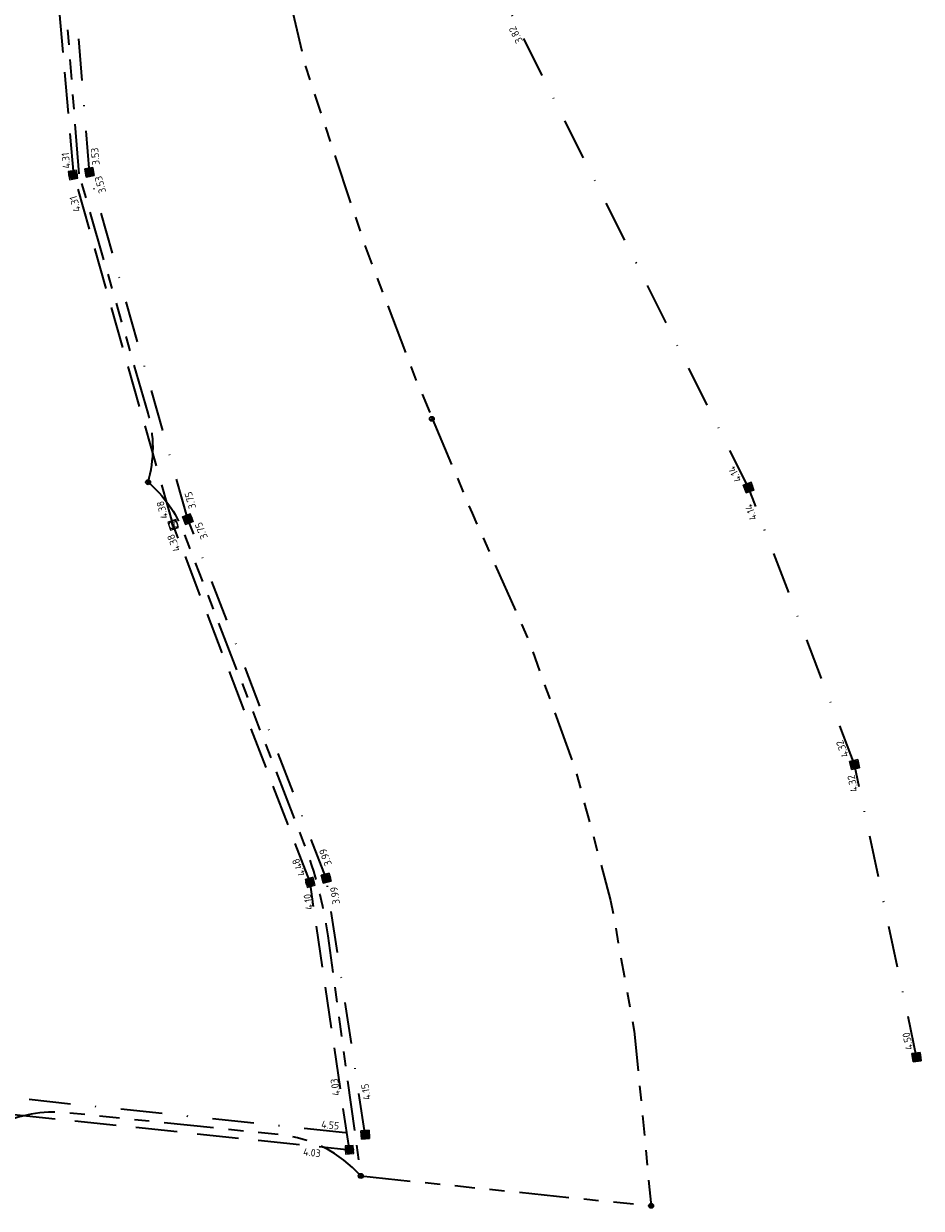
# Model space of a CAD drawing. Extents: x 168266 to 168732, y 448750 to 449580.
# Tile 5 of 22: x 168624 to 168732, y 448750 to 448893. Entities that reach past the tile are written whole.
import ezdxf
from ezdxf.enums import TextEntityAlignment as Align

# ---------------------------------------------------------------- set-up
doc = ezdxf.new("R2010")
doc.units = 0
for name, pattern in [('RI-DRAINAGE', [19.2, 6, -1.8, 1.8, -1.8, 2.4, -1.8, 1.8, -1.8]), ('RI-HWA', [7.4, 5, -2.4]), ('RI-VWA', [11, 5, -3, 0, -3])]:
    doc.linetypes.add(name, pattern=pattern)
doc.layers.get('0').update_dxf_attribs({"lineweight": 0})
for name, color, linetype, lineweight, true_color in [('N-OI-RI-DRAINAGE-G', 3, 'RI-DRAINAGE', 35, 0x00ff00), ('N-OI-RI-HWA-G', 150, 'RI-HWA', 35, 0x007fff), ('N-OI-RI-HWA_RIOOLPUT-S', 150, 'Continuous', 25, 0x007fff), ('N-OI-RI-VWA-G', 20, 'RI-VWA', 35, 0xff3f00)]:
    doc.layers.add(name, color=color, linetype=linetype, lineweight=lineweight, true_color=true_color)
for name, color, linetype, lineweight in [('N-OI-RI-HWA_BOB-S', 150, 'Continuous', 25), ('N-OI-RI-HWA_RIOOLPUT_INSPECTIEPUT_BETON-S', 150, 'Continuous', 25), ('N-OI-RI-VWA_BOB-S', 20, 'Continuous', 25), ('N-OI-RI-VWA_RIOOLPUT_INSPECTIEPUT-S', 20, 'Continuous', 25), ('N-WE-RI-DRAINAGE_PUT-S', 90, 'Continuous', 25), ('N-WE-RI-HWA_BOB-S', 150, 'Continuous', 25)]:
    doc.layers.add(name, color=color, linetype=linetype, lineweight=lineweight)
doc.styles.add('NLCS-ISO', font='NLCS-ISO.ttf')

# ---------------------------------------------------------------- blocks, each defined once
blk = doc.blocks.new('N-SRI-PUT_HWA-SO')
h = blk.add_hatch(color=256)
h.dxf.hatch_style = 1
h.paths.add_polyline_path([(-2, 0, 1), (2, 0, 1)])
at = {"lineweight": -3, "flags": 128}
blk.add_lwpolyline([(-2, -2), (2, -2), (2, 2), (-2, 2)], close=True, dxfattribs=at)
at = {"lineweight": -3}
blk.add_circle((0, 0), 2, dxfattribs=at)
blk = doc.blocks.new('N-SRI-PUT_VWA-SO')
h = blk.add_hatch(color=256)
edge = h.paths.add_edge_path()
edge.add_arc((0, 0), 2, 0, 360)
at = {"flags": 128}
blk.add_lwpolyline([(-2, 2), (2, 2), (2, -2), (-2, -2)], close=True, dxfattribs=at)
at = {"lineweight": -3, "flags": 128}
blk.add_lwpolyline([(2, -2), (2, 2), (-2, 2), (-2, -2)], close=True, dxfattribs=at)
at = {"lineweight": -3}
blk.add_circle((0, 0), 2, dxfattribs=at)
blk = doc.blocks.new('SRI-BOB-SO')
at = {"ltscale": 0.1, "style": 'NLCS-ISO'}
blk.add_attdef('B.O.B.', text='', height=1.8, dxfattribs=at).set_placement((0.05, -0.02), align=Align.BOTTOM_CENTER)
blk = doc.blocks.new('SRI-DRAIN_PUT_DOORSPUIT-SO')
at = {"lineweight": -3}
blk.add_hatch(color=256, dxfattribs=at).paths.add_polyline_path([(1.5, 0, 0.267949), (0.75, 1.3), (-0.75, -1.3, 0.57735)])
blk.add_line((-0.75, -1.3), (0.75, 1.3), dxfattribs=at)
for radius in [2, 1.5]:
    blk.add_circle((0, 0), radius, dxfattribs=at)
blk = doc.blocks.new('SRI-PUT_INSPECTIE-SO')
at = {"lineweight": -3, "flags": 128}
blk.add_lwpolyline([(-2, -2), (2, -2), (2, 2), (-2, 2)], close=True, dxfattribs=at)
at = {"lineweight": -3, "ltscale": 1.5}
blk.add_circle((0, 0), 2, dxfattribs=at)
at = {"ltscale": 0.1, "style": 'NLCS-ISO'}
blk.add_text('R', height=3, dxfattribs=at).set_placement((0, -0.01), align=Align.MIDDLE_CENTER)

msp = doc.modelspace()

# ---------------------------------------------------------------- linework, layer by layer
at = {"layer": 'N-OI-RI-DRAINAGE-G', "flags": 128}
for points in [[(168649.99, 448933.46, 0.029786), (168653.29, 448907.57), (168657.94, 448887.93), (168664.94, 448866.77), (168671.24, 448850.2), (168673.21, 448845.53)], [(168630.68, 448875.01), (168627.38, 448917.45, 0.074719), (168626.37, 448921.8)], [(168638.99, 448837.87, -0.124249), (168643.23, 448831.88), (168657.71, 448794.44, -0.05812), (168660.61, 448783.23), (168664.59, 448754.32)], [(168664.59, 448754.32, 0.187208), (168654.93, 448759.27), (168629.13, 448761.93, 0.142398), (168620.89, 448760.42)]]:
    msp.add_lwpolyline(points, format="xyb", dxfattribs=at)
at = {"layer": 'N-OI-RI-DRAINAGE-G'}
msp.add_lwpolyline([(168638.99, 448837.87, 0.141329), (168638.99, 448846.19), (168630.68, 448875.01)], format="xyb", dxfattribs=at)
at = {"layer": 'N-OI-RI-DRAINAGE-G', "flags": 128}
for points in [[(168673.21, 448845.53), (168678, 448834.13), (168684.74, 448818.97), (168690.39, 448803.4), (168694.68, 448787.5), (168697.53, 448771.75), (168699.56, 448750.72)], [(168664.59, 448754.32), (168699.56, 448750.72)]]:
    msp.add_lwpolyline(points, dxfattribs=at)
at = {"layer": 'N-OI-RI-HWA-G'}
for points in [[(168663.22, 448757.48), (168658.49, 448789.68), (168642.01, 448832.74), (168630.05, 448874.89), (168626.29, 448917.44), (168562.3, 448928.23), (168504.56, 448928.18)], [(168486.25, 448776.1), (168578.65, 448766.38), (168663.22, 448757.48)]]:
    msp.add_lwpolyline(points, dxfattribs=at)
at = {"layer": 'N-OI-RI-VWA-G'}
for points in [[(168731.53, 448768.62), (168724.06, 448803.86), (168711.29, 448837.22), (168682.68, 448894.4), (168674.47, 448920.9), (168667.51, 448961.85), (168664.45, 448975.39)], [(168665.13, 448759.29), (168660.43, 448790.18), (168643.78, 448833.42), (168631.93, 448875.2), (168628.38, 448919.95), (168564.39, 448930.38), (168499.25, 448930.94)], [(168580.5, 448768.19), (168665.13, 448759.29)]]:
    msp.add_lwpolyline(points, dxfattribs=at)

# ---------------------------------------------------------------- block references
at = {"layer": 'N-OI-RI-HWA_BOB-S'}
for p, xscale, yscale, zscale, rotation in [((168662.23, 448765.08), 0.4999999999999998, 0.4999999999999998, 0.4999999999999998, 97.59259020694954), ((168658.62, 448756.43), 0.5, 0.5, 0.5, 353.8885599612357)]:
    msp.add_blockref('SRI-BOB-SO', p, dxfattribs=dict(at, xscale=xscale, yscale=yscale, zscale=zscale, rotation=rotation)).add_auto_attribs({'B.O.B.': '4.03'})
at = {"layer": 'N-OI-RI-HWA_RIOOLPUT-S', "xscale": 0.2499999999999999, "yscale": 0.2499999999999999, "zscale": 0.2499999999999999, "rotation": 18.07027468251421}
msp.add_blockref('SRI-PUT_INSPECTIE-SO', (168642.01, 448832.74), dxfattribs=at)
at = {"layer": 'N-OI-RI-HWA_RIOOLPUT_INSPECTIEPUT_BETON-S', "zscale": 0.5}
for p, xscale, yscale, rotation in [((168629.94, 448874.88), 0.2499999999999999, 0.2499999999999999, 99.83773372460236), ((168658.49, 448789.68), 0.2499999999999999, 0.2499999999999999, 104.3248274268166), ((168663.22, 448757.48), 0.25, 0.25, 92.53646032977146)]:
    msp.add_blockref('N-SRI-PUT_HWA-SO', p, dxfattribs=dict(at, xscale=xscale, yscale=yscale, rotation=rotation))
at = {"layer": 'N-OI-RI-VWA_BOB-S'}
for p, xscale, yscale, zscale, rotation, values in [((168683.9, 448892.04), 0.4999999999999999, 0.4999999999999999, 0.4999999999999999, 117.1163197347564, {'B.O.B.': '3.82'}), ((168633.33, 448877.14), 0.5, 0.5, 0.5, 95.06053247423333, {'B.O.B.': '3.53'}), ((168633.93, 448873.87), 0.5, 0.5, 0.5, 105.7671288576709, {'B.O.B.': '3.53'}), ((168710.27, 448839.14), 0.5000000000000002, 0.5000000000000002, 0.5000000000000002, 117.8363458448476, {'B.O.B.': '4.14'}), ((168644.76, 448835.85), 0.5000000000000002, 0.5000000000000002, 0.5000000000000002, 105.8358188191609, {'B.O.B.': '3.75'}), ((168712.25, 448834.46), 0.4999999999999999, 0.4999999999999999, 0.4999999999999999, 109.3940729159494, {'B.O.B.': '4.14'}), ((168646.05, 448832.27), 0.5, 0.5, 0.5, 112.6644187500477, {'B.O.B.': '3.75'}), ((168723.25, 448805.99), 0.5, 0.5, 0.5, 111.3429505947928, {'B.O.B.': '4.32'}), ((168724.52, 448801.7), 0.4999999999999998, 0.4999999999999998, 0.4999999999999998, 102.3861550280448, {'B.O.B.': '4.32'}), ((168661.01, 448792.92), 0.4999999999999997, 0.4999999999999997, 0.4999999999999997, 110.9958976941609, {'B.O.B.': '3.99'}), ((168662.2, 448788.17), 0.5, 0.5, 0.5, 98.75718381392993, {'B.O.B.': '3.99'}), ((168731.15, 448770.67), 0.5, 0.5, 0.5, 101.6108617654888, {'B.O.B.': '4.50'}), ((168665.92, 448764.53), 0.4999999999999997, 0.4999999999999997, 0.4999999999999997, 98.76024320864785, {'B.O.B.': '4.15'}), ((168660.82, 448759.74), 0.5, 0.5, 0.5, 354.0013625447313, {'B.O.B.': '4.55'})]:
    msp.add_blockref('SRI-BOB-SO', p, dxfattribs=dict(at, xscale=xscale, yscale=yscale, zscale=zscale, rotation=rotation)).add_auto_attribs(values)
at = {"layer": 'N-OI-RI-VWA_RIOOLPUT_INSPECTIEPUT-S', "zscale": 0.5}
for p, xscale, yscale, rotation in [((168631.93, 448875.2), 0.2499999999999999, 0.2499999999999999, 100.2191423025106), ((168711.29, 448837.22), 0.25, 0.25, 289.1167412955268), ((168643.78, 448833.42), 0.2499999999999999, 0.2499999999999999, 111.4674770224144), ((168724.06, 448803.86), 0.25, 0.25, 283.3031752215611), ((168660.43, 448790.18), 0.25, 0.25, 104.2420278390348), ((168731.53, 448768.62), 0.25, 0.25, 97.61509384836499), ((168665.13, 448759.29), 0.25, 0.25, 93.9174269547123)]:
    msp.add_blockref('N-SRI-PUT_VWA-SO', p, dxfattribs=dict(at, xscale=xscale, yscale=yscale, rotation=rotation))
at = {"layer": 'N-WE-RI-DRAINAGE_PUT-S', "xscale": 0.15, "yscale": 0.15}
for p in [(168673.15, 448845.5), (168638.99, 448837.87), (168664.59, 448754.32), (168699.56, 448750.72)]:
    msp.add_blockref('SRI-DRAIN_PUT_DOORSPUIT-SO', p, dxfattribs=at)
at = {"layer": 'N-WE-RI-HWA_BOB-S'}
for p, xscale, yscale, zscale, rotation, values in [((168629.79, 448876.64), 0.5, 0.5, 0.5, 95.0561578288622, {'B.O.B.': '4.31'}), ((168630.89, 448871.56), 0.5, 0.5, 0.5, 105.8358188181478, {'B.O.B.': '4.31'}), ((168641.38, 448834.7), 0.5000000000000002, 0.5000000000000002, 0.5000000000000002, 105.8358188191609, {'B.O.B.': '4.38'}), ((168642.73, 448830.81), 0.4999999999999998, 0.4999999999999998, 0.4999999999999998, 113.3833286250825, {'B.O.B.': '4.38'}), ((168657.78, 448791.74), 0.4999999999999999, 0.4999999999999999, 0.4999999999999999, 113.3833286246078, {'B.O.B.': '4.48'}), ((168658.98, 448787.4), 0.5, 0.5, 0.5, 98.26840917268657, {'B.O.B.': '4.10'})]:
    msp.add_blockref('SRI-BOB-SO', p, dxfattribs=dict(at, xscale=xscale, yscale=yscale, zscale=zscale, rotation=rotation)).add_auto_attribs(values)

doc.saveas('drawing.dxf')
